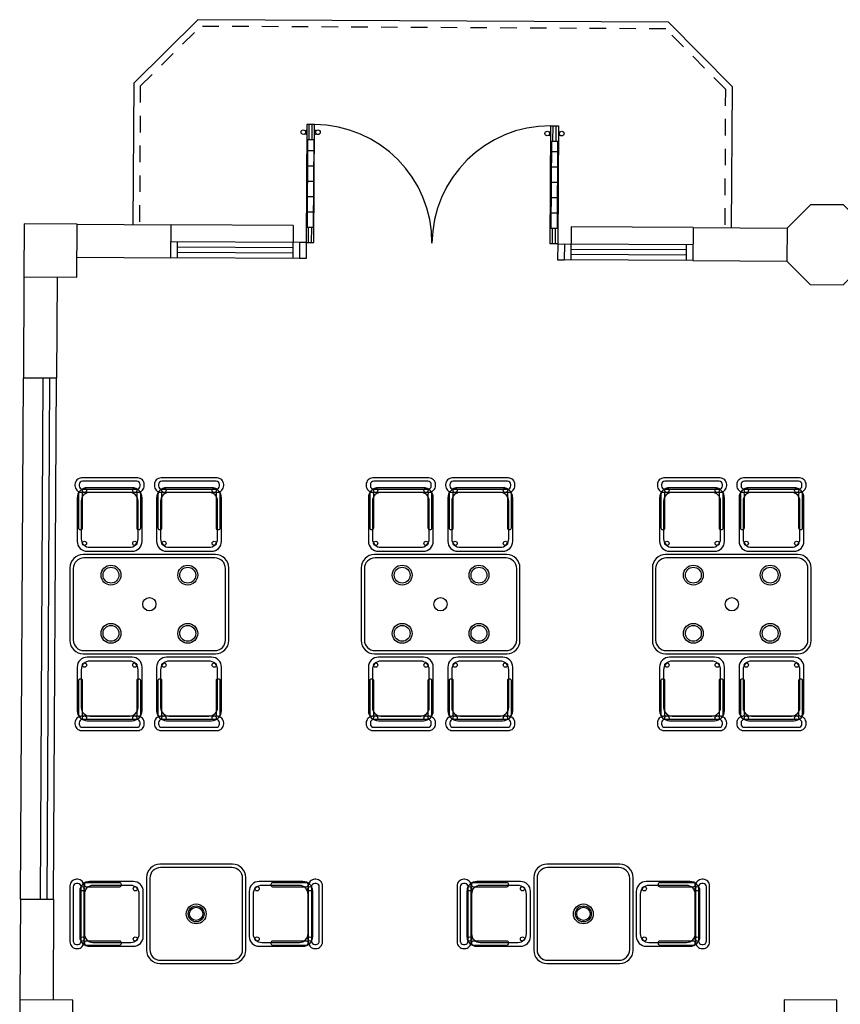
# Model space of a CAD drawing. Header units: metres. Extents: x 2232.4 to 2275.2, y 411.9 to 437.5.
# Tile 2 of 16: x 2232.4 to 2238.6, y 425.7 to 433.1. Entities that reach past the tile are written whole.
import ezdxf

# ---------------------------------------------------------------- set-up
doc = ezdxf.new("R2010")
doc.units = ezdxf.units.M
doc.linetypes.add('HIDDEN2', pattern=[0.1875, 0.125, -0.0625])
for name, color, linetype in [('CL', 40, 'Continuous'), ('DOOR', 5, 'Continuous'), ('ELEV', 4, 'Continuous'), ('HIDDEN', 9, 'HIDDEN2'), ('RP_CHAIRS', 7, 'Continuous'), ('RP_TABLES', 7, 'Continuous'), ('WALL NEW', 40, 'Continuous')]:
    doc.layers.add(name, color=color, linetype=linetype)

# ---------------------------------------------------------------- blocks, each defined once
blk = doc.blocks.new('HHHBHHB')
at = {"layer": 'DOOR'}
for p, q in [((2938.6427, 449.7286), (2938.6427, 448.6488)), ((2938.7128, 449.7286), (2938.6427, 449.7286)), ((2938.6637, 449.5884), (2938.6637, 449.7286)), ((2938.6918, 449.5884), (2938.6918, 449.7286)), ((2938.7128, 448.6488), (2938.7128, 449.7286)), ((2940.8726, 448.6488), (2940.8726, 449.7286)), ((2940.8726, 449.7286), (2940.9427, 449.7286)), ((2940.8936, 449.5884), (2940.8936, 449.7286)), ((2940.9217, 449.5884), (2940.9217, 449.7286)), ((2940.9427, 449.7286), (2940.9427, 448.6488)), ((2938.7128, 449.5884), (2938.6427, 449.5884)), ((2938.6497, 449.5884), (2938.6497, 448.789)), ((2938.7058, 449.5884), (2938.7058, 448.789)), ((2940.8726, 449.5884), (2940.9427, 449.5884)), ((2940.8796, 449.5884), (2940.8796, 448.789)), ((2940.9357, 449.5884), (2940.9357, 448.789)), ((2938.6497, 449.4902), (2938.7058, 449.4902)), ((2940.9357, 449.4902), (2940.8796, 449.4902)), ((2938.6497, 449.35), (2938.7058, 449.35)), ((2940.9357, 449.35), (2940.8796, 449.35)), ((2938.6497, 449.2097), (2938.7058, 449.2097)), ((2940.9357, 449.2097), (2940.8796, 449.2097)), ((2938.6497, 449.0695), (2938.7058, 449.0695)), ((2940.9357, 449.0695), (2940.8796, 449.0695)), ((2938.6497, 448.9293), (2938.7058, 448.9293)), ((2940.9357, 448.9293), (2940.8796, 448.9293)), ((2938.6427, 448.789), (2938.7128, 448.789)), ((2938.6637, 448.6488), (2938.6637, 448.789)), ((2938.6918, 448.6488), (2938.6918, 448.789)), ((2940.9427, 448.789), (2940.8726, 448.789)), ((2940.8936, 448.6488), (2940.8936, 448.789)), ((2940.9217, 448.6488), (2940.9217, 448.789)), ((2938.6427, 448.6488), (2938.7128, 448.6488)), ((2940.9427, 448.6488), (2940.8726, 448.6488))]:
    blk.add_line(p, q, dxfattribs=at)
for centre in [(2938.6115, 449.6585), (2938.744, 449.6585), (2940.8414, 449.6585), (2940.9739, 449.6585)]:
    blk.add_circle(centre, 0.021, dxfattribs=at)
for centre, radius, start, end in [((2938.7128, 448.6488), 1.0799, 0, 90), ((2940.8726, 448.6488), 1.0799, 90, 180), ((2938.6288, 449.6919), 0.0168, 234.96996, 326.28861), ((2938.6288, 449.6252), 0.0168, 33.71139, 125.03004), ((2938.7268, 449.6919), 0.0168, 213.71139, 305.03004), ((2938.7268, 449.6252), 0.0168, 54.96996, 146.28861), ((2940.8586, 449.6919), 0.0168, 234.96996, 326.28861), ((2940.8586, 449.6252), 0.0168, 33.71139, 125.03004), ((2940.9567, 449.6919), 0.0168, 213.71139, 305.03004), ((2940.9567, 449.6252), 0.0168, 54.96996, 146.28861)]:
    blk.add_arc(centre, radius, start, end, dxfattribs=at)
blk = doc.blocks.new('GGQSW')
at = {"layer": 'DOOR'}
for p, q in [((2937.5886, 444.5474), (2937.5386, 444.5474)), ((2937.5886, 444.5474), (2937.5886, 444.4274)), ((2939.4886, 444.5474), (2939.5386, 444.5474)), ((2939.4886, 444.5474), (2939.4886, 444.4274)), ((2937.5886, 444.4274), (2937.5386, 444.4274)), ((2939.4886, 444.4274), (2939.5386, 444.4274))]:
    blk.add_line(p, q, dxfattribs=at)
at = {"layer": 'DOOR', "xscale": 0.826086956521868, "yscale": 0.826086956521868, "zscale": 0.826086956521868}
blk.add_blockref('HHHBHHB', (510.0142, 73.9246), dxfattribs=at)
blk = doc.blocks.new('RP_MODERN_TABLE_4')
at = {"color": 0}
for points in [[(-0.5, -0.375), (0.5, -0.375, 0.414214), (0.6, -0.275), (0.6, 0.275, 0.414214), (0.5, 0.375), (-0.5, 0.375, 0.414214), (-0.6, 0.275), (-0.6, -0.275, 0.414214)], [(-0.495, -0.35), (0.495, -0.35, 0.414214), (0.575, -0.27), (0.575, 0.27, 0.414214), (0.495, 0.35), (-0.495, 0.35, 0.414214), (-0.575, 0.27), (-0.575, -0.27, 0.414214)]]:
    blk.add_lwpolyline(points, format="xyb", close=True, dxfattribs=at)
for centre, radius in [((-0.29, 0.22), 0.075), ((-0.29, 0.22), 0.06), ((0.29, 0.22), 0.075), ((0.29, 0.22), 0.06), ((0, 0), 0.05), ((-0.29, -0.22), 0.075), ((0.29, -0.22), 0.075), ((-0.29, -0.22), 0.06), ((0.29, -0.22), 0.06)]:
    blk.add_circle(centre, radius, dxfattribs=at)
blk = doc.blocks.new('RP_MODERN_CHAIR')
at = {"color": 0}
for points in [[(-0.212, 0.172), (0.212, 0.172, 0.414214), (0.262, 0.222), (0.262, 0.229, 0.414214), (0.212, 0.279), (-0.212, 0.279, 0.414214), (-0.262, 0.229), (-0.262, 0.222, 0.414214)], [(-0.205, 0.195), (0.205, 0.195, 0.414214), (0.23, 0.22), (0.23, 0.23, 0.414214), (0.205, 0.255), (-0.205, 0.255, 0.414214), (-0.23, 0.23), (-0.23, 0.22, 0.414214)], [(-0.17, -0.275), (0.17, -0.275, 0.414214), (0.245, -0.2), (0.245, 0.13, 0.414214), (0.17, 0.205), (-0.17, 0.205, 0.414214), (-0.245, 0.13), (-0.245, -0.2, 0.414214)], [(-0.223, -0.11), (-0.217, -0.11, 0.414214), (-0.205, -0.098), (-0.205, 0.158, 0.414214), (-0.217, 0.17), (-0.223, 0.17, 0.414214), (-0.235, 0.158), (-0.235, -0.098, 0.414214)], [(-0.15, -0.245), (0.15, -0.245, 0.414214), (0.215, -0.18), (0.215, 0.105, 0.414214), (0.15, 0.17), (-0.15, 0.17, 0.414214), (-0.215, 0.105), (-0.215, -0.18, 0.414214)], [(0.217, -0.11), (0.223, -0.11, 0.414214), (0.235, -0.098), (0.235, 0.158, 0.414214), (0.223, 0.17), (0.217, 0.17, 0.414214), (0.205, 0.158), (0.205, -0.098, 0.414214)]]:
    blk.add_lwpolyline(points, format="xyb", close=True, dxfattribs=at)
for centre in [(-0.19, 0.185), (0.19, 0.185), (-0.19, -0.215), (0.19, -0.215)]:
    blk.add_circle(centre, 0.016, dxfattribs=at)
blk = doc.blocks.new('RP_MODERN_TABLE_2')
at = {"color": 0}
for points in [[(-0.275, -0.375), (0.275, -0.375, 0.414214), (0.375, -0.275), (0.375, 0.275, 0.414214), (0.275, 0.375), (-0.275, 0.375, 0.414214), (-0.375, 0.275), (-0.375, -0.275, 0.414214)], [(-0.27, -0.35), (0.27, -0.35, 0.414214), (0.35, -0.27), (0.35, 0.27, 0.414214), (0.27, 0.35), (-0.27, 0.35, 0.414214), (-0.35, 0.27), (-0.35, -0.27, 0.414214)]]:
    blk.add_lwpolyline(points, format="xyb", close=True, dxfattribs=at)
for radius in [0.075, 0.06, 0.05]:
    blk.add_circle((0, 0), radius, dxfattribs=at)

msp = doc.modelspace()

# ---------------------------------------------------------------- linework, layer by layer
at = {"layer": 'CL'}
msp.add_line((2233.5882, 431.3082), (2233.5895, 431.5582), dxfattribs=at)
for points in [[(2238.8459, 431.5296), (2238.6701, 431.7074), (2238.4201, 431.7087), (2238.2424, 431.5329), (2238.241, 431.2829), (2238.4168, 431.1052), (2238.6668, 431.1038), (2238.8446, 431.2796)], [(2232.8774, 431.1621), (2232.8796, 431.5621), (2232.4796, 431.5643), (2232.4774, 431.1643)], [(2232.8455, 425.2975), (2232.8476, 425.6975), (2232.4477, 425.6996), (2232.4455, 425.2996)], [(2238.6176, 425.2975), (2238.6198, 425.6975), (2238.2198, 425.6996), (2238.2176, 425.2996)]]:
    msp.add_lwpolyline(points, close=True, dxfattribs=at)
at = {"layer": 'DOOR'}
for p, q in [((2234.511, 431.5532), (2233.5912, 431.5582)), ((2234.511, 431.5532), (2234.5096, 431.3032)), ((2236.611, 431.5418), (2236.6096, 431.2918)), ((2237.5324, 431.5368), (2236.611, 431.5418)), ((2234.5603, 431.4229), (2233.5904, 431.4282)), ((2233.6382, 431.3079), (2233.6388, 431.4279)), ((2234.5101, 431.3832), (2233.6402, 431.3879)), ((2234.5603, 431.4229), (2234.5596, 431.3029)), ((2236.5602, 431.4121), (2236.5596, 431.2921)), ((2237.5317, 431.4068), (2236.5602, 431.4121)), ((2237.4817, 431.407), (2237.481, 431.287)), ((2234.5098, 431.3432), (2233.64, 431.3479)), ((2237.4796, 431.327), (2236.6098, 431.3318)), ((2237.4799, 431.367), (2236.61, 431.3718)), ((2234.5596, 431.3029), (2233.5898, 431.3082)), ((2237.531, 431.2868), (2236.5596, 431.2921)), ((2232.4518, 426.4621), (2232.4732, 430.4018)), ((2232.6018, 426.4613), (2232.6232, 430.401)), ((2232.6518, 426.461), (2232.6732, 430.4007)), ((2232.7018, 426.4608), (2232.7232, 430.4004))]:
    msp.add_line(p, q, dxfattribs=at)
at = {"layer": 'ELEV'}
for p, q in [((2233.3065, 432.6268), (2233.7921, 433.1071)), ((2237.3467, 433.0878), (2233.7921, 433.1071)), ((2237.8271, 432.6022), (2237.3467, 433.0878)), ((2233.3065, 432.6268), (2233.3006, 431.5598)), ((2237.8271, 432.6022), (2237.8213, 431.5352))]:
    msp.add_line(p, q, dxfattribs=at)
at = {"layer": 'HIDDEN'}
for p, q in [((2233.3563, 432.6058), (2233.8125, 433.057)), ((2237.3258, 433.0379), (2233.8125, 433.057)), ((2237.777, 432.5818), (2237.3258, 433.0379)), ((2233.3563, 432.6058), (2233.3506, 431.5595)), ((2237.777, 432.5818), (2237.7713, 431.5355))]:
    msp.add_line(p, q, dxfattribs=at)
at = {"layer": 'WALL NEW'}
for p, q in [((2232.8796, 431.5621), (2233.5895, 431.5582)), ((2237.5324, 431.5368), (2237.531, 431.2868)), ((2237.5324, 431.5368), (2238.2424, 431.5329)), ((2232.8782, 431.3121), (2233.5882, 431.3082)), ((2237.531, 431.2868), (2238.241, 431.2829)), ((2232.4774, 431.1643), (2232.4732, 430.4018)), ((2232.7274, 431.1629), (2232.7232, 430.4004)), ((2232.4732, 430.4018), (2232.7232, 430.4004)), ((2232.4518, 426.4621), (2232.4477, 425.6996)), ((2232.4518, 426.4621), (2232.7018, 426.4608)), ((2232.7018, 426.4608), (2232.6976, 425.6983))]:
    msp.add_line(p, q, dxfattribs=at)

# ---------------------------------------------------------------- block references
at = {"layer": 'DOOR', "rotation": 359.6883092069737}
msp.add_blockref('GGQSW', (-705.3532, 2.8623), dxfattribs=at)
at = {"layer": 'RP_CHAIRS'}
for p in [(2233.125, 429.365), (2233.725, 429.365), (2235.325, 429.365), (2235.925, 429.365), (2237.525, 429.365), (2238.125, 429.365)]:
    msp.add_blockref('RP_MODERN_CHAIR', p, dxfattribs=at)
for p, rotation in [((2233.125, 428.015), 180), ((2233.725, 428.015), 180), ((2235.325, 428.015), 180), ((2235.925, 428.015), 180), ((2237.525, 428.015), 180), ((2238.125, 428.015), 180), ((2233.104, 426.35), 90), ((2234.454, 426.35), 270), ((2236.029, 426.35), 90), ((2237.379, 426.35), 270)]:
    msp.add_blockref('RP_MODERN_CHAIR', p, dxfattribs=dict(at, rotation=rotation))
at = {"layer": 'RP_TABLES'}
for name, p in [('RP_MODERN_TABLE_4', (2233.425, 428.69)), ('RP_MODERN_TABLE_4', (2235.625, 428.69)), ('RP_MODERN_TABLE_4', (2237.825, 428.69)), ('RP_MODERN_TABLE_2', (2233.779, 426.35)), ('RP_MODERN_TABLE_2', (2236.704, 426.35))]:
    msp.add_blockref(name, p, dxfattribs=at)

doc.saveas('drawing.dxf')
